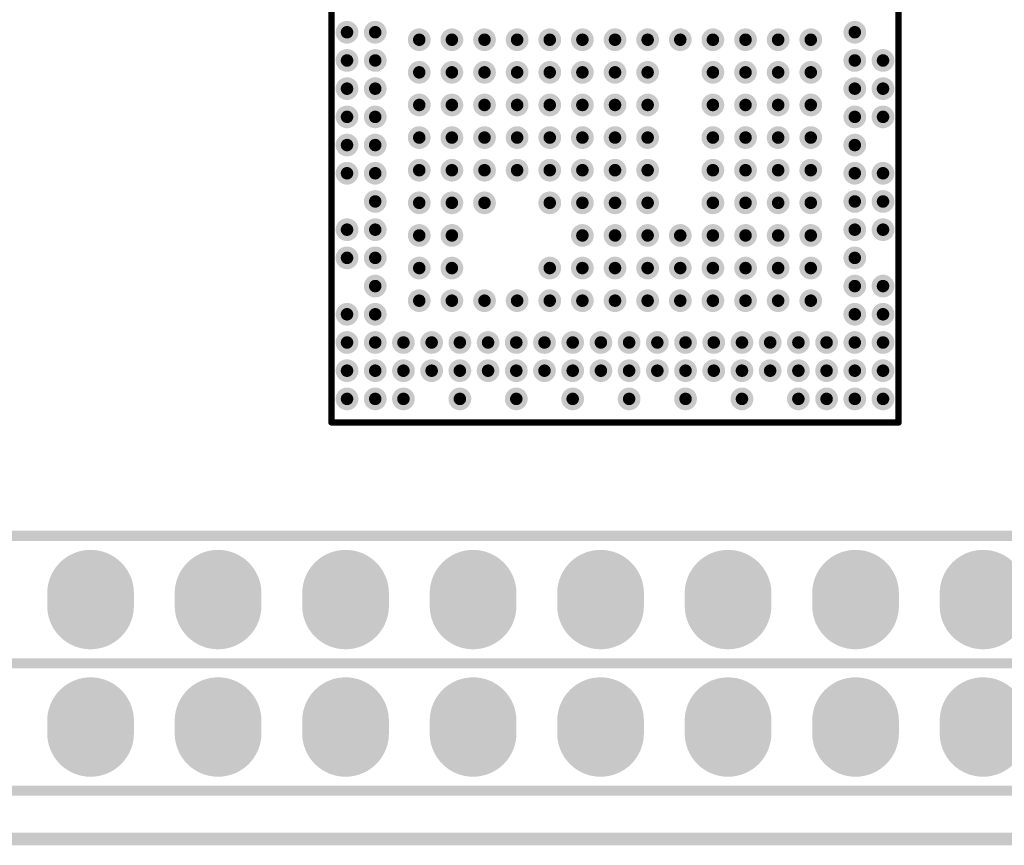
# Model space of a CAD drawing. Header units: millimetres. Extents: x 101.3 to 167.1, y 74.7 to 106.4.
# Tile 2 of 6: x 118.9 to 138.5, y 74.7 to 91.2. Entities that reach past the tile are written whole.
import ezdxf

# ---------------------------------------------------------------- set-up
doc = ezdxf.new("R2010")
doc.units = ezdxf.units.MM
for name, color, linetype in [('BottomLayer', 5, 'Continuous'), ('BottomSolder', 6, 'Continuous'), ('KeepOutLayer', 6, 'Continuous'), ('MultiLayer', 9, 'Continuous'), ('PadHoleLayer', 156, 'Continuous'), ('TopLayer', 1, 'Continuous'), ('TopOverlay', 2, 'Continuous'), ('TopPaste', 8, 'Continuous'), ('TopSolder', 216, 'Continuous')]:
    doc.layers.add(name, color=color, linetype=linetype)

# ---------------------------------------------------------------- blocks, each defined once
blk = doc.blocks.new('BGA333_13R3X11R3X1R25_13')
at = {"layer": 'TopLayer', "const_width": 0.125}
for points in [[(-0.624, 5.339, 1), (-0.5, 5.339, 1)], [(-0.062, 5.339, 1), (0.062, 5.339, 1)], [(0.5, 5.339, 1), (0.624, 5.339, 1)], [(1.624, 5.339, 1), (1.748, 5.339, 1)], [(2.186, 5.339, 1), (2.31, 5.339, 1)], [(2.748, 5.339, 1), (2.872, 5.339, 1)], [(3.872, 5.339, 1), (3.996, 5.339, 1)], [(4.434, 5.339, 1), (4.558, 5.339, 1)], [(4.996, 5.339, 1), (5.12, 5.339, 1)], [(5.558, 5.339, 1), (5.682, 5.339, 1)], [(6.12, 5.339, 1), (6.244, 5.339, 1)], [(-1.186, 4.777, 1), (-1.062, 4.777, 1)], [(-0.624, 4.777, 1), (-0.5, 4.777, 1)], [(-0.062, 4.777, 1), (0.062, 4.777, 1)], [(0.5, 4.777, 1), (0.624, 4.777, 1)], [(1.062, 4.777, 1), (1.186, 4.777, 1)], [(1.624, 4.777, 1), (1.748, 4.777, 1)], [(2.186, 4.777, 1), (2.31, 4.777, 1)], [(2.748, 4.777, 1), (2.872, 4.777, 1)], [(3.31, 4.777, 1), (3.434, 4.777, 1)], [(3.872, 4.777, 1), (3.996, 4.777, 1)], [(4.434, 4.777, 1), (4.558, 4.777, 1)], [(4.996, 4.777, 1), (5.12, 4.777, 1)], [(5.558, 4.777, 1), (5.682, 4.777, 1)], [(6.12, 4.777, 1), (6.244, 4.777, 1)], [(4.996, 4.215, 1), (5.12, 4.215, 1)], [(5.558, 4.215, 1), (5.682, 4.215, 1)], [(6.12, 4.215, 1), (6.244, 4.215, 1)], [(-1.037, 3.9, 1), (-0.913, 3.9, 1)], [(-0.387, 3.9, 1), (-0.263, 3.9, 1)], [(0.263, 3.9, 1), (0.387, 3.9, 1)], [(0.913, 3.9, 1), (1.037, 3.9, 1)], [(1.563, 3.9, 1), (1.687, 3.9, 1)], [(2.213, 3.9, 1), (2.337, 3.9, 1)], [(2.863, 3.9, 1), (2.987, 3.9, 1)], [(3.513, 3.9, 1), (3.637, 3.9, 1)], [(4.163, 3.9, 1), (4.287, 3.9, 1)], [(4.996, 3.653, 1), (5.12, 3.653, 1)], [(5.558, 3.653, 1), (5.682, 3.653, 1)], [(6.12, 3.653, 1), (6.244, 3.653, 1)], [(-1.037, 3.25, 1), (-0.913, 3.25, 1)], [(-0.387, 3.25, 1), (-0.263, 3.25, 1)], [(0.263, 3.25, 1), (0.387, 3.25, 1)], [(0.913, 3.25, 1), (1.037, 3.25, 1)], [(1.563, 3.25, 1), (1.687, 3.25, 1)], [(2.213, 3.25, 1), (2.337, 3.25, 1)], [(2.863, 3.25, 1), (2.987, 3.25, 1)], [(3.513, 3.25, 1), (3.637, 3.25, 1)], [(4.163, 3.25, 1), (4.287, 3.25, 1)], [(4.996, 3.091, 1), (5.12, 3.091, 1)], [(5.558, 3.091, 1), (5.682, 3.091, 1)], [(-1.037, 2.6, 1), (-0.913, 2.6, 1)], [(-0.387, 2.6, 1), (-0.263, 2.6, 1)], [(0.263, 2.6, 1), (0.387, 2.6, 1)], [(0.913, 2.6, 1), (1.037, 2.6, 1)], [(1.563, 2.6, 1), (1.687, 2.6, 1)], [(2.213, 2.6, 1), (2.337, 2.6, 1)], [(2.863, 2.6, 1), (2.987, 2.6, 1)], [(3.513, 2.6, 1), (3.637, 2.6, 1)], [(4.163, 2.6, 1), (4.287, 2.6, 1)], [(4.996, 2.529, 1), (5.12, 2.529, 1)], [(5.558, 2.529, 1), (5.682, 2.529, 1)], [(6.12, 2.529, 1), (6.244, 2.529, 1)], [(-1.037, 1.95, 1), (-0.913, 1.95, 1)], [(-0.387, 1.95, 1), (-0.263, 1.95, 1)], [(0.263, 1.95, 1), (0.387, 1.95, 1)], [(0.913, 1.95, 1), (1.037, 1.95, 1)], [(1.563, 1.95, 1), (1.687, 1.95, 1)], [(2.213, 1.95, 1), (2.337, 1.95, 1)], [(2.863, 1.95, 1), (2.987, 1.95, 1)], [(3.513, 1.95, 1), (3.637, 1.95, 1)], [(4.163, 1.95, 1), (4.287, 1.95, 1)], [(4.996, 1.967, 1), (5.12, 1.967, 1)], [(5.558, 1.967, 1), (5.682, 1.967, 1)], [(-1.037, 1.3, 1), (-0.913, 1.3, 1)], [(2.863, 1.3, 1), (2.987, 1.3, 1)], [(3.513, 1.3, 1), (3.637, 1.3, 1)], [(4.163, 1.3, 1), (4.287, 1.3, 1)], [(4.996, 1.405, 1), (5.12, 1.405, 1)], [(5.558, 1.405, 1), (5.682, 1.405, 1)], [(6.12, 1.405, 1), (6.244, 1.405, 1)], [(4.996, 0.843, 1), (5.12, 0.843, 1)], [(5.558, 0.843, 1), (5.682, 0.843, 1)], [(-1.037, 0.65, 1), (-0.913, 0.65, 1)], [(-0.387, 0.65, 1), (-0.263, 0.65, 1)], [(0.263, 0.65, 1), (0.387, 0.65, 1)], [(0.913, 0.65, 1), (1.037, 0.65, 1)], [(1.563, 0.65, 1), (1.687, 0.65, 1)], [(2.213, 0.65, 1), (2.337, 0.65, 1)], [(2.863, 0.65, 1), (2.987, 0.65, 1)], [(3.513, 0.65, 1), (3.637, 0.65, 1)], [(4.163, 0.65, 1), (4.287, 0.65, 1)], [(4.996, 0.281, 1), (5.12, 0.281, 1)], [(5.558, 0.281, 1), (5.682, 0.281, 1)], [(6.12, 0.281, 1), (6.244, 0.281, 1)], [(-1.037, 0, 1), (-0.913, 0, 1)], [(-0.387, 0, 1), (-0.263, 0, 1)], [(0.263, 0, 1), (0.387, 0, 1)], [(0.913, 0, 1), (1.037, 0, 1)], [(1.563, 0, 1), (1.687, 0, 1)], [(2.213, 0, 1), (2.337, 0, 1)], [(2.863, 0, 1), (2.987, 0, 1)], [(3.513, 0, 1), (3.637, 0, 1)], [(4.163, 0, 1), (4.287, 0, 1)], [(4.996, -0.281, 1), (5.12, -0.281, 1)], [(5.558, -0.281, 1), (5.682, -0.281, 1)], [(-1.037, -0.65, 1), (-0.913, -0.65, 1)], [(-0.387, -0.65, 1), (-0.263, -0.65, 1)], [(0.263, -0.65, 1), (0.387, -0.65, 1)], [(0.913, -0.65, 1), (1.037, -0.65, 1)], [(1.563, -0.65, 1), (1.687, -0.65, 1)], [(2.213, -0.65, 1), (2.337, -0.65, 1)], [(2.863, -0.65, 1), (2.987, -0.65, 1)], [(3.513, -0.65, 1), (3.637, -0.65, 1)], [(4.163, -0.65, 1), (4.287, -0.65, 1)], [(4.996, -0.843, 1), (5.12, -0.843, 1)], [(5.558, -0.843, 1), (5.682, -0.843, 1)], [(6.12, -0.843, 1), (6.244, -0.843, 1)], [(-1.037, -1.3, 1), (-0.913, -1.3, 1)], [(-0.387, -1.3, 1), (-0.263, -1.3, 1)], [(0.263, -1.3, 1), (0.387, -1.3, 1)], [(0.913, -1.3, 1), (1.037, -1.3, 1)], [(1.563, -1.3, 1), (1.687, -1.3, 1)], [(2.213, -1.3, 1), (2.337, -1.3, 1)], [(3.513, -1.3, 1), (3.637, -1.3, 1)], [(4.163, -1.3, 1), (4.287, -1.3, 1)], [(4.996, -1.405, 1), (5.12, -1.405, 1)], [(5.558, -1.405, 1), (5.682, -1.405, 1)], [(-1.037, -1.95, 1), (-0.913, -1.95, 1)], [(-0.387, -1.95, 1), (-0.263, -1.95, 1)], [(0.263, -1.95, 1), (0.387, -1.95, 1)], [(0.913, -1.95, 1), (1.037, -1.95, 1)], [(1.563, -1.95, 1), (1.687, -1.95, 1)], [(4.163, -1.95, 1), (4.287, -1.95, 1)], [(4.996, -1.967, 1), (5.12, -1.967, 1)], [(5.558, -1.967, 1), (5.682, -1.967, 1)], [(6.12, -1.967, 1), (6.244, -1.967, 1)], [(-1.037, -2.6, 1), (-0.913, -2.6, 1)], [(-0.387, -2.6, 1), (-0.263, -2.6, 1)], [(0.263, -2.6, 1), (0.387, -2.6, 1)], [(0.913, -2.6, 1), (1.037, -2.6, 1)], [(1.563, -2.6, 1), (1.687, -2.6, 1)], [(2.213, -2.6, 1), (2.337, -2.6, 1)], [(4.163, -2.6, 1), (4.287, -2.6, 1)], [(4.996, -2.529, 1), (5.12, -2.529, 1)], [(5.558, -2.529, 1), (5.682, -2.529, 1)], [(-1.037, -3.25, 1), (-0.913, -3.25, 1)], [(-0.387, -3.25, 1), (-0.263, -3.25, 1)], [(0.263, -3.25, 1), (0.387, -3.25, 1)], [(0.913, -3.25, 1), (1.037, -3.25, 1)], [(1.563, -3.25, 1), (1.687, -3.25, 1)], [(2.213, -3.25, 1), (2.337, -3.25, 1)], [(2.863, -3.25, 1), (2.987, -3.25, 1)], [(3.513, -3.25, 1), (3.637, -3.25, 1)], [(4.163, -3.25, 1), (4.287, -3.25, 1)], [(4.996, -3.091, 1), (5.12, -3.091, 1)], [(5.558, -3.091, 1), (5.682, -3.091, 1)], [(6.12, -3.091, 1), (6.244, -3.091, 1)], [(4.996, -3.653, 1), (5.12, -3.653, 1)], [(5.558, -3.653, 1), (5.682, -3.653, 1)], [(-1.037, -3.9, 1), (-0.913, -3.9, 1)], [(-0.387, -3.9, 1), (-0.263, -3.9, 1)], [(0.263, -3.9, 1), (0.387, -3.9, 1)], [(0.913, -3.9, 1), (1.037, -3.9, 1)], [(1.563, -3.9, 1), (1.687, -3.9, 1)], [(2.213, -3.9, 1), (2.337, -3.9, 1)], [(2.863, -3.9, 1), (2.987, -3.9, 1)], [(3.513, -3.9, 1), (3.637, -3.9, 1)], [(4.163, -3.9, 1), (4.287, -3.9, 1)], [(4.996, -4.215, 1), (5.12, -4.215, 1)], [(5.558, -4.215, 1), (5.682, -4.215, 1)], [(6.12, -4.215, 1), (6.244, -4.215, 1)], [(-1.186, -4.777, 1), (-1.062, -4.777, 1)], [(-0.624, -4.777, 1), (-0.5, -4.777, 1)], [(-0.062, -4.777, 1), (0.062, -4.777, 1)], [(0.5, -4.777, 1), (0.624, -4.777, 1)], [(1.062, -4.777, 1), (1.186, -4.777, 1)], [(1.624, -4.777, 1), (1.748, -4.777, 1)], [(2.186, -4.777, 1), (2.31, -4.777, 1)], [(2.748, -4.777, 1), (2.872, -4.777, 1)], [(3.31, -4.777, 1), (3.434, -4.777, 1)], [(3.872, -4.777, 1), (3.996, -4.777, 1)], [(4.434, -4.777, 1), (4.558, -4.777, 1)], [(4.996, -4.777, 1), (5.12, -4.777, 1)], [(5.558, -4.777, 1), (5.682, -4.777, 1)], [(6.12, -4.777, 1), (6.244, -4.777, 1)], [(-1.186, -5.339, 1), (-1.062, -5.339, 1)], [(-0.624, -5.339, 1), (-0.5, -5.339, 1)], [(-0.062, -5.339, 1), (0.062, -5.339, 1)], [(0.5, -5.339, 1), (0.624, -5.339, 1)], [(1.062, -5.339, 1), (1.186, -5.339, 1)], [(1.624, -5.339, 1), (1.748, -5.339, 1)], [(2.748, -5.339, 1), (2.872, -5.339, 1)], [(3.31, -5.339, 1), (3.434, -5.339, 1)], [(4.434, -5.339, 1), (4.558, -5.339, 1)], [(4.996, -5.339, 1), (5.12, -5.339, 1)], [(5.558, -5.339, 1), (5.682, -5.339, 1)], [(6.12, -5.339, 1), (6.244, -5.339, 1)]]:
    blk.add_lwpolyline(points, format="xyb", close=True, dxfattribs=at)
at = {"layer": 'TopOverlay', "const_width": 0.127}
for points in [[(6.65, 5.65), (-6.65, 5.65)], [(6.65, -5.65), (6.65, 5.65)], [(6.65, -5.65), (-6.65, -5.65)]]:
    blk.add_lwpolyline(points, dxfattribs=at)
at = {"layer": 'TopOverlay', "const_width": 0.0635}
for points in [[(6.618, 5.65, 1), (6.682, 5.65, 1)], [(6.618, 5.65, 1), (6.682, 5.65, 1)], [(6.618, -5.65, 1), (6.682, -5.65, 1)], [(6.618, -5.65, 1), (6.682, -5.65, 1)]]:
    blk.add_lwpolyline(points, format="xyb", close=True, dxfattribs=at)
at = {"layer": 'TopPaste', "const_width": 0.125}
for points in [[(-0.624, 5.339, 1), (-0.5, 5.339, 1)], [(-0.062, 5.339, 1), (0.062, 5.339, 1)], [(0.5, 5.339, 1), (0.624, 5.339, 1)], [(1.624, 5.339, 1), (1.748, 5.339, 1)], [(2.186, 5.339, 1), (2.31, 5.339, 1)], [(2.748, 5.339, 1), (2.872, 5.339, 1)], [(3.872, 5.339, 1), (3.996, 5.339, 1)], [(4.434, 5.339, 1), (4.558, 5.339, 1)], [(4.996, 5.339, 1), (5.12, 5.339, 1)], [(5.558, 5.339, 1), (5.682, 5.339, 1)], [(6.12, 5.339, 1), (6.244, 5.339, 1)], [(-1.186, 4.777, 1), (-1.062, 4.777, 1)], [(-0.624, 4.777, 1), (-0.5, 4.777, 1)], [(-0.062, 4.777, 1), (0.062, 4.777, 1)], [(0.5, 4.777, 1), (0.624, 4.777, 1)], [(1.062, 4.777, 1), (1.186, 4.777, 1)], [(1.624, 4.777, 1), (1.748, 4.777, 1)], [(2.186, 4.777, 1), (2.31, 4.777, 1)], [(2.748, 4.777, 1), (2.872, 4.777, 1)], [(3.31, 4.777, 1), (3.434, 4.777, 1)], [(3.872, 4.777, 1), (3.996, 4.777, 1)], [(4.434, 4.777, 1), (4.558, 4.777, 1)], [(4.996, 4.777, 1), (5.12, 4.777, 1)], [(5.558, 4.777, 1), (5.682, 4.777, 1)], [(6.12, 4.777, 1), (6.244, 4.777, 1)], [(4.996, 4.215, 1), (5.12, 4.215, 1)], [(5.558, 4.215, 1), (5.682, 4.215, 1)], [(6.12, 4.215, 1), (6.244, 4.215, 1)], [(-1.037, 3.9, 1), (-0.913, 3.9, 1)], [(-0.387, 3.9, 1), (-0.263, 3.9, 1)], [(0.263, 3.9, 1), (0.387, 3.9, 1)], [(0.913, 3.9, 1), (1.037, 3.9, 1)], [(1.563, 3.9, 1), (1.687, 3.9, 1)], [(2.213, 3.9, 1), (2.337, 3.9, 1)], [(2.863, 3.9, 1), (2.987, 3.9, 1)], [(3.513, 3.9, 1), (3.637, 3.9, 1)], [(4.163, 3.9, 1), (4.287, 3.9, 1)], [(4.996, 3.653, 1), (5.12, 3.653, 1)], [(5.558, 3.653, 1), (5.682, 3.653, 1)], [(6.12, 3.653, 1), (6.244, 3.653, 1)], [(-1.037, 3.25, 1), (-0.913, 3.25, 1)], [(-0.387, 3.25, 1), (-0.263, 3.25, 1)], [(0.263, 3.25, 1), (0.387, 3.25, 1)], [(0.913, 3.25, 1), (1.037, 3.25, 1)], [(1.563, 3.25, 1), (1.687, 3.25, 1)], [(2.213, 3.25, 1), (2.337, 3.25, 1)], [(2.863, 3.25, 1), (2.987, 3.25, 1)], [(3.513, 3.25, 1), (3.637, 3.25, 1)], [(4.163, 3.25, 1), (4.287, 3.25, 1)], [(4.996, 3.091, 1), (5.12, 3.091, 1)], [(5.558, 3.091, 1), (5.682, 3.091, 1)], [(-1.037, 2.6, 1), (-0.913, 2.6, 1)], [(-0.387, 2.6, 1), (-0.263, 2.6, 1)], [(0.263, 2.6, 1), (0.387, 2.6, 1)], [(0.913, 2.6, 1), (1.037, 2.6, 1)], [(1.563, 2.6, 1), (1.687, 2.6, 1)], [(2.213, 2.6, 1), (2.337, 2.6, 1)], [(2.863, 2.6, 1), (2.987, 2.6, 1)], [(3.513, 2.6, 1), (3.637, 2.6, 1)], [(4.163, 2.6, 1), (4.287, 2.6, 1)], [(4.996, 2.529, 1), (5.12, 2.529, 1)], [(5.558, 2.529, 1), (5.682, 2.529, 1)], [(6.12, 2.529, 1), (6.244, 2.529, 1)], [(-1.037, 1.95, 1), (-0.913, 1.95, 1)], [(-0.387, 1.95, 1), (-0.263, 1.95, 1)], [(0.263, 1.95, 1), (0.387, 1.95, 1)], [(0.913, 1.95, 1), (1.037, 1.95, 1)], [(1.563, 1.95, 1), (1.687, 1.95, 1)], [(2.213, 1.95, 1), (2.337, 1.95, 1)], [(2.863, 1.95, 1), (2.987, 1.95, 1)], [(3.513, 1.95, 1), (3.637, 1.95, 1)], [(4.163, 1.95, 1), (4.287, 1.95, 1)], [(4.996, 1.967, 1), (5.12, 1.967, 1)], [(5.558, 1.967, 1), (5.682, 1.967, 1)], [(-1.037, 1.3, 1), (-0.913, 1.3, 1)], [(2.863, 1.3, 1), (2.987, 1.3, 1)], [(3.513, 1.3, 1), (3.637, 1.3, 1)], [(4.163, 1.3, 1), (4.287, 1.3, 1)], [(4.996, 1.405, 1), (5.12, 1.405, 1)], [(5.558, 1.405, 1), (5.682, 1.405, 1)], [(6.12, 1.405, 1), (6.244, 1.405, 1)], [(4.996, 0.843, 1), (5.12, 0.843, 1)], [(5.558, 0.843, 1), (5.682, 0.843, 1)], [(-1.037, 0.65, 1), (-0.913, 0.65, 1)], [(-0.387, 0.65, 1), (-0.263, 0.65, 1)], [(0.263, 0.65, 1), (0.387, 0.65, 1)], [(0.913, 0.65, 1), (1.037, 0.65, 1)], [(1.563, 0.65, 1), (1.687, 0.65, 1)], [(2.213, 0.65, 1), (2.337, 0.65, 1)], [(2.863, 0.65, 1), (2.987, 0.65, 1)], [(3.513, 0.65, 1), (3.637, 0.65, 1)], [(4.163, 0.65, 1), (4.287, 0.65, 1)], [(4.996, 0.281, 1), (5.12, 0.281, 1)], [(5.558, 0.281, 1), (5.682, 0.281, 1)], [(6.12, 0.281, 1), (6.244, 0.281, 1)], [(-1.037, 0, 1), (-0.913, 0, 1)], [(-0.387, 0, 1), (-0.263, 0, 1)], [(0.263, 0, 1), (0.387, 0, 1)], [(0.913, 0, 1), (1.037, 0, 1)], [(1.563, 0, 1), (1.687, 0, 1)], [(2.213, 0, 1), (2.337, 0, 1)], [(2.863, 0, 1), (2.987, 0, 1)], [(3.513, 0, 1), (3.637, 0, 1)], [(4.163, 0, 1), (4.287, 0, 1)], [(4.996, -0.281, 1), (5.12, -0.281, 1)], [(5.558, -0.281, 1), (5.682, -0.281, 1)], [(-1.037, -0.65, 1), (-0.913, -0.65, 1)], [(-0.387, -0.65, 1), (-0.263, -0.65, 1)], [(0.263, -0.65, 1), (0.387, -0.65, 1)], [(0.913, -0.65, 1), (1.037, -0.65, 1)], [(1.563, -0.65, 1), (1.687, -0.65, 1)], [(2.213, -0.65, 1), (2.337, -0.65, 1)], [(2.863, -0.65, 1), (2.987, -0.65, 1)], [(3.513, -0.65, 1), (3.637, -0.65, 1)], [(4.163, -0.65, 1), (4.287, -0.65, 1)], [(4.996, -0.843, 1), (5.12, -0.843, 1)], [(5.558, -0.843, 1), (5.682, -0.843, 1)], [(6.12, -0.843, 1), (6.244, -0.843, 1)], [(-1.037, -1.3, 1), (-0.913, -1.3, 1)], [(-0.387, -1.3, 1), (-0.263, -1.3, 1)], [(0.263, -1.3, 1), (0.387, -1.3, 1)], [(0.913, -1.3, 1), (1.037, -1.3, 1)], [(1.563, -1.3, 1), (1.687, -1.3, 1)], [(2.213, -1.3, 1), (2.337, -1.3, 1)], [(3.513, -1.3, 1), (3.637, -1.3, 1)], [(4.163, -1.3, 1), (4.287, -1.3, 1)], [(4.996, -1.405, 1), (5.12, -1.405, 1)], [(5.558, -1.405, 1), (5.682, -1.405, 1)], [(-1.037, -1.95, 1), (-0.913, -1.95, 1)], [(-0.387, -1.95, 1), (-0.263, -1.95, 1)], [(0.263, -1.95, 1), (0.387, -1.95, 1)], [(0.913, -1.95, 1), (1.037, -1.95, 1)], [(1.563, -1.95, 1), (1.687, -1.95, 1)], [(4.163, -1.95, 1), (4.287, -1.95, 1)], [(4.996, -1.967, 1), (5.12, -1.967, 1)], [(5.558, -1.967, 1), (5.682, -1.967, 1)], [(6.12, -1.967, 1), (6.244, -1.967, 1)], [(-1.037, -2.6, 1), (-0.913, -2.6, 1)], [(-0.387, -2.6, 1), (-0.263, -2.6, 1)], [(0.263, -2.6, 1), (0.387, -2.6, 1)], [(0.913, -2.6, 1), (1.037, -2.6, 1)], [(1.563, -2.6, 1), (1.687, -2.6, 1)], [(2.213, -2.6, 1), (2.337, -2.6, 1)], [(4.163, -2.6, 1), (4.287, -2.6, 1)], [(4.996, -2.529, 1), (5.12, -2.529, 1)], [(5.558, -2.529, 1), (5.682, -2.529, 1)], [(-1.037, -3.25, 1), (-0.913, -3.25, 1)], [(-0.387, -3.25, 1), (-0.263, -3.25, 1)], [(0.263, -3.25, 1), (0.387, -3.25, 1)], [(0.913, -3.25, 1), (1.037, -3.25, 1)], [(1.563, -3.25, 1), (1.687, -3.25, 1)], [(2.213, -3.25, 1), (2.337, -3.25, 1)], [(2.863, -3.25, 1), (2.987, -3.25, 1)], [(3.513, -3.25, 1), (3.637, -3.25, 1)], [(4.163, -3.25, 1), (4.287, -3.25, 1)], [(4.996, -3.091, 1), (5.12, -3.091, 1)], [(5.558, -3.091, 1), (5.682, -3.091, 1)], [(6.12, -3.091, 1), (6.244, -3.091, 1)], [(4.996, -3.653, 1), (5.12, -3.653, 1)], [(5.558, -3.653, 1), (5.682, -3.653, 1)], [(-1.037, -3.9, 1), (-0.913, -3.9, 1)], [(-0.387, -3.9, 1), (-0.263, -3.9, 1)], [(0.263, -3.9, 1), (0.387, -3.9, 1)], [(0.913, -3.9, 1), (1.037, -3.9, 1)], [(1.563, -3.9, 1), (1.687, -3.9, 1)], [(2.213, -3.9, 1), (2.337, -3.9, 1)], [(2.863, -3.9, 1), (2.987, -3.9, 1)], [(3.513, -3.9, 1), (3.637, -3.9, 1)], [(4.163, -3.9, 1), (4.287, -3.9, 1)], [(4.996, -4.215, 1), (5.12, -4.215, 1)], [(5.558, -4.215, 1), (5.682, -4.215, 1)], [(6.12, -4.215, 1), (6.244, -4.215, 1)], [(-1.186, -4.777, 1), (-1.062, -4.777, 1)], [(-0.624, -4.777, 1), (-0.5, -4.777, 1)], [(-0.062, -4.777, 1), (0.062, -4.777, 1)], [(0.5, -4.777, 1), (0.624, -4.777, 1)], [(1.062, -4.777, 1), (1.186, -4.777, 1)], [(1.624, -4.777, 1), (1.748, -4.777, 1)], [(2.186, -4.777, 1), (2.31, -4.777, 1)], [(2.748, -4.777, 1), (2.872, -4.777, 1)], [(3.31, -4.777, 1), (3.434, -4.777, 1)], [(3.872, -4.777, 1), (3.996, -4.777, 1)], [(4.434, -4.777, 1), (4.558, -4.777, 1)], [(4.996, -4.777, 1), (5.12, -4.777, 1)], [(5.558, -4.777, 1), (5.682, -4.777, 1)], [(6.12, -4.777, 1), (6.244, -4.777, 1)], [(-1.186, -5.339, 1), (-1.062, -5.339, 1)], [(-0.624, -5.339, 1), (-0.5, -5.339, 1)], [(-0.062, -5.339, 1), (0.062, -5.339, 1)], [(0.5, -5.339, 1), (0.624, -5.339, 1)], [(1.062, -5.339, 1), (1.186, -5.339, 1)], [(1.624, -5.339, 1), (1.748, -5.339, 1)], [(2.748, -5.339, 1), (2.872, -5.339, 1)], [(3.31, -5.339, 1), (3.434, -5.339, 1)], [(4.434, -5.339, 1), (4.558, -5.339, 1)], [(4.996, -5.339, 1), (5.12, -5.339, 1)], [(5.558, -5.339, 1), (5.682, -5.339, 1)], [(6.12, -5.339, 1), (6.244, -5.339, 1)]]:
    blk.add_lwpolyline(points, format="xyb", close=True, dxfattribs=at)
at = {"layer": 'TopSolder', "const_width": 0.227}
for points in [[(-0.675, 5.339, 1), (-0.449, 5.339, 1)], [(-0.113, 5.339, 1), (0.113, 5.339, 1)], [(0.449, 5.339, 1), (0.675, 5.339, 1)], [(1.573, 5.339, 1), (1.799, 5.339, 1)], [(2.135, 5.339, 1), (2.361, 5.339, 1)], [(2.697, 5.339, 1), (2.923, 5.339, 1)], [(3.821, 5.339, 1), (4.047, 5.339, 1)], [(4.383, 5.339, 1), (4.609, 5.339, 1)], [(4.945, 5.339, 1), (5.171, 5.339, 1)], [(5.507, 5.339, 1), (5.733, 5.339, 1)], [(6.069, 5.339, 1), (6.295, 5.339, 1)], [(-1.237, 4.777, 1), (-1.011, 4.777, 1)], [(-0.675, 4.777, 1), (-0.449, 4.777, 1)], [(-0.113, 4.777, 1), (0.113, 4.777, 1)], [(0.449, 4.777, 1), (0.675, 4.777, 1)], [(1.011, 4.777, 1), (1.237, 4.777, 1)], [(1.573, 4.777, 1), (1.799, 4.777, 1)], [(2.135, 4.777, 1), (2.361, 4.777, 1)], [(2.697, 4.777, 1), (2.923, 4.777, 1)], [(3.259, 4.777, 1), (3.485, 4.777, 1)], [(3.821, 4.777, 1), (4.047, 4.777, 1)], [(4.383, 4.777, 1), (4.609, 4.777, 1)], [(4.945, 4.777, 1), (5.171, 4.777, 1)], [(5.507, 4.777, 1), (5.733, 4.777, 1)], [(6.069, 4.777, 1), (6.295, 4.777, 1)], [(4.945, 4.215, 1), (5.171, 4.215, 1)], [(5.507, 4.215, 1), (5.733, 4.215, 1)], [(6.069, 4.215, 1), (6.295, 4.215, 1)], [(-1.088, 3.9, 1), (-0.862, 3.9, 1)], [(-0.438, 3.9, 1), (-0.212, 3.9, 1)], [(0.212, 3.9, 1), (0.438, 3.9, 1)], [(0.862, 3.9, 1), (1.088, 3.9, 1)], [(1.512, 3.9, 1), (1.738, 3.9, 1)], [(2.162, 3.9, 1), (2.388, 3.9, 1)], [(2.812, 3.9, 1), (3.038, 3.9, 1)], [(3.462, 3.9, 1), (3.688, 3.9, 1)], [(4.112, 3.9, 1), (4.338, 3.9, 1)], [(4.945, 3.653, 1), (5.171, 3.653, 1)], [(5.507, 3.653, 1), (5.733, 3.653, 1)], [(6.069, 3.653, 1), (6.295, 3.653, 1)], [(-1.088, 3.25, 1), (-0.862, 3.25, 1)], [(-0.438, 3.25, 1), (-0.212, 3.25, 1)], [(0.212, 3.25, 1), (0.438, 3.25, 1)], [(0.862, 3.25, 1), (1.088, 3.25, 1)], [(1.512, 3.25, 1), (1.738, 3.25, 1)], [(2.162, 3.25, 1), (2.388, 3.25, 1)], [(2.812, 3.25, 1), (3.038, 3.25, 1)], [(3.462, 3.25, 1), (3.688, 3.25, 1)], [(4.112, 3.25, 1), (4.338, 3.25, 1)], [(4.945, 3.091, 1), (5.171, 3.091, 1)], [(5.507, 3.091, 1), (5.733, 3.091, 1)], [(-1.088, 2.6, 1), (-0.862, 2.6, 1)], [(-0.438, 2.6, 1), (-0.212, 2.6, 1)], [(0.212, 2.6, 1), (0.438, 2.6, 1)], [(0.862, 2.6, 1), (1.088, 2.6, 1)], [(1.512, 2.6, 1), (1.738, 2.6, 1)], [(2.162, 2.6, 1), (2.388, 2.6, 1)], [(2.812, 2.6, 1), (3.038, 2.6, 1)], [(3.462, 2.6, 1), (3.688, 2.6, 1)], [(4.112, 2.6, 1), (4.338, 2.6, 1)], [(4.945, 2.529, 1), (5.171, 2.529, 1)], [(5.507, 2.529, 1), (5.733, 2.529, 1)], [(6.069, 2.529, 1), (6.295, 2.529, 1)], [(-1.088, 1.95, 1), (-0.862, 1.95, 1)], [(-0.438, 1.95, 1), (-0.212, 1.95, 1)], [(0.212, 1.95, 1), (0.438, 1.95, 1)], [(0.862, 1.95, 1), (1.088, 1.95, 1)], [(1.512, 1.95, 1), (1.738, 1.95, 1)], [(2.162, 1.95, 1), (2.388, 1.95, 1)], [(2.812, 1.95, 1), (3.038, 1.95, 1)], [(3.462, 1.95, 1), (3.688, 1.95, 1)], [(4.112, 1.95, 1), (4.338, 1.95, 1)], [(4.945, 1.967, 1), (5.171, 1.967, 1)], [(5.507, 1.967, 1), (5.733, 1.967, 1)], [(4.945, 1.405, 1), (5.171, 1.405, 1)], [(5.507, 1.405, 1), (5.733, 1.405, 1)], [(6.069, 1.405, 1), (6.295, 1.405, 1)], [(-1.088, 1.3, 1), (-0.862, 1.3, 1)], [(2.812, 1.3, 1), (3.038, 1.3, 1)], [(3.462, 1.3, 1), (3.688, 1.3, 1)], [(4.112, 1.3, 1), (4.338, 1.3, 1)], [(4.945, 0.843, 1), (5.171, 0.843, 1)], [(5.507, 0.843, 1), (5.733, 0.843, 1)], [(-1.088, 0.65, 1), (-0.862, 0.65, 1)], [(-0.438, 0.65, 1), (-0.212, 0.65, 1)], [(0.212, 0.65, 1), (0.438, 0.65, 1)], [(0.862, 0.65, 1), (1.088, 0.65, 1)], [(1.512, 0.65, 1), (1.738, 0.65, 1)], [(2.162, 0.65, 1), (2.388, 0.65, 1)], [(2.812, 0.65, 1), (3.038, 0.65, 1)], [(3.462, 0.65, 1), (3.688, 0.65, 1)], [(4.112, 0.65, 1), (4.338, 0.65, 1)], [(4.945, 0.281, 1), (5.171, 0.281, 1)], [(5.507, 0.281, 1), (5.733, 0.281, 1)], [(6.069, 0.281, 1), (6.295, 0.281, 1)], [(-1.088, 0, 1), (-0.862, 0, 1)], [(-0.438, 0, 1), (-0.212, 0, 1)], [(0.212, 0, 1), (0.438, 0, 1)], [(0.862, 0, 1), (1.088, 0, 1)], [(1.512, 0, 1), (1.738, 0, 1)], [(2.162, 0, 1), (2.388, 0, 1)], [(2.812, 0, 1), (3.038, 0, 1)], [(3.462, 0, 1), (3.688, 0, 1)], [(4.112, 0, 1), (4.338, 0, 1)], [(4.945, -0.281, 1), (5.171, -0.281, 1)], [(5.507, -0.281, 1), (5.733, -0.281, 1)], [(-1.088, -0.65, 1), (-0.862, -0.65, 1)], [(-0.438, -0.65, 1), (-0.212, -0.65, 1)], [(0.212, -0.65, 1), (0.438, -0.65, 1)], [(0.862, -0.65, 1), (1.088, -0.65, 1)], [(1.512, -0.65, 1), (1.738, -0.65, 1)], [(2.162, -0.65, 1), (2.388, -0.65, 1)], [(2.812, -0.65, 1), (3.038, -0.65, 1)], [(3.462, -0.65, 1), (3.688, -0.65, 1)], [(4.112, -0.65, 1), (4.338, -0.65, 1)], [(4.945, -0.843, 1), (5.171, -0.843, 1)], [(5.507, -0.843, 1), (5.733, -0.843, 1)], [(6.069, -0.843, 1), (6.295, -0.843, 1)], [(-1.088, -1.3, 1), (-0.862, -1.3, 1)], [(-0.438, -1.3, 1), (-0.212, -1.3, 1)], [(0.212, -1.3, 1), (0.438, -1.3, 1)], [(0.862, -1.3, 1), (1.088, -1.3, 1)], [(1.512, -1.3, 1), (1.738, -1.3, 1)], [(2.162, -1.3, 1), (2.388, -1.3, 1)], [(3.462, -1.3, 1), (3.688, -1.3, 1)], [(4.112, -1.3, 1), (4.338, -1.3, 1)], [(4.945, -1.405, 1), (5.171, -1.405, 1)], [(5.507, -1.405, 1), (5.733, -1.405, 1)], [(-1.088, -1.95, 1), (-0.862, -1.95, 1)], [(-0.438, -1.95, 1), (-0.212, -1.95, 1)], [(0.212, -1.95, 1), (0.438, -1.95, 1)], [(0.862, -1.95, 1), (1.088, -1.95, 1)], [(1.512, -1.95, 1), (1.738, -1.95, 1)], [(4.112, -1.95, 1), (4.338, -1.95, 1)], [(4.945, -1.967, 1), (5.171, -1.967, 1)], [(5.507, -1.967, 1), (5.733, -1.967, 1)], [(6.069, -1.967, 1), (6.295, -1.967, 1)], [(4.945, -2.529, 1), (5.171, -2.529, 1)], [(5.507, -2.529, 1), (5.733, -2.529, 1)], [(-1.088, -2.6, 1), (-0.862, -2.6, 1)], [(-0.438, -2.6, 1), (-0.212, -2.6, 1)], [(0.212, -2.6, 1), (0.438, -2.6, 1)], [(0.862, -2.6, 1), (1.088, -2.6, 1)], [(1.512, -2.6, 1), (1.738, -2.6, 1)], [(2.162, -2.6, 1), (2.388, -2.6, 1)], [(4.112, -2.6, 1), (4.338, -2.6, 1)], [(4.945, -3.091, 1), (5.171, -3.091, 1)], [(5.507, -3.091, 1), (5.733, -3.091, 1)], [(6.069, -3.091, 1), (6.295, -3.091, 1)], [(-1.088, -3.25, 1), (-0.862, -3.25, 1)], [(-0.438, -3.25, 1), (-0.212, -3.25, 1)], [(0.212, -3.25, 1), (0.438, -3.25, 1)], [(0.862, -3.25, 1), (1.088, -3.25, 1)], [(1.512, -3.25, 1), (1.738, -3.25, 1)], [(2.162, -3.25, 1), (2.388, -3.25, 1)], [(2.812, -3.25, 1), (3.038, -3.25, 1)], [(3.462, -3.25, 1), (3.688, -3.25, 1)], [(4.112, -3.25, 1), (4.338, -3.25, 1)], [(4.945, -3.653, 1), (5.171, -3.653, 1)], [(5.507, -3.653, 1), (5.733, -3.653, 1)], [(-1.088, -3.9, 1), (-0.862, -3.9, 1)], [(-0.438, -3.9, 1), (-0.212, -3.9, 1)], [(0.212, -3.9, 1), (0.438, -3.9, 1)], [(0.862, -3.9, 1), (1.088, -3.9, 1)], [(1.512, -3.9, 1), (1.738, -3.9, 1)], [(2.162, -3.9, 1), (2.388, -3.9, 1)], [(2.812, -3.9, 1), (3.038, -3.9, 1)], [(3.462, -3.9, 1), (3.688, -3.9, 1)], [(4.112, -3.9, 1), (4.338, -3.9, 1)], [(4.945, -4.215, 1), (5.171, -4.215, 1)], [(5.507, -4.215, 1), (5.733, -4.215, 1)], [(6.069, -4.215, 1), (6.295, -4.215, 1)], [(-1.237, -4.777, 1), (-1.011, -4.777, 1)], [(-0.675, -4.777, 1), (-0.449, -4.777, 1)], [(-0.113, -4.777, 1), (0.113, -4.777, 1)], [(0.449, -4.777, 1), (0.675, -4.777, 1)], [(1.011, -4.777, 1), (1.237, -4.777, 1)], [(1.573, -4.777, 1), (1.799, -4.777, 1)], [(2.135, -4.777, 1), (2.361, -4.777, 1)], [(2.697, -4.777, 1), (2.923, -4.777, 1)], [(3.259, -4.777, 1), (3.485, -4.777, 1)], [(3.821, -4.777, 1), (4.047, -4.777, 1)], [(4.383, -4.777, 1), (4.609, -4.777, 1)], [(4.945, -4.777, 1), (5.171, -4.777, 1)], [(5.507, -4.777, 1), (5.733, -4.777, 1)], [(6.069, -4.777, 1), (6.295, -4.777, 1)], [(-1.237, -5.339, 1), (-1.011, -5.339, 1)], [(-0.675, -5.339, 1), (-0.449, -5.339, 1)], [(-0.113, -5.339, 1), (0.113, -5.339, 1)], [(0.449, -5.339, 1), (0.675, -5.339, 1)], [(1.011, -5.339, 1), (1.237, -5.339, 1)], [(1.573, -5.339, 1), (1.799, -5.339, 1)], [(2.697, -5.339, 1), (2.923, -5.339, 1)], [(3.259, -5.339, 1), (3.485, -5.339, 1)], [(4.383, -5.339, 1), (4.609, -5.339, 1)], [(4.945, -5.339, 1), (5.171, -5.339, 1)], [(5.507, -5.339, 1), (5.733, -5.339, 1)], [(6.069, -5.339, 1), (6.295, -5.339, 1)]]:
    blk.add_lwpolyline(points, format="xyb", close=True, dxfattribs=at)
blk = doc.blocks.new('H______20X2_16')
at = {"layer": 'BottomLayer', "const_width": 1.524}
for points in [[(-0.127, -20.32), (0.127, -20.32)], [(2.413, -20.32), (2.667, -20.32)], [(-0.127, -22.86), (0.127, -22.86)], [(2.413, -22.86), (2.667, -22.86)], [(-0.127, -25.4), (0.127, -25.4)], [(2.413, -25.4), (2.667, -25.4)], [(-0.127, -27.94), (0.127, -27.94)], [(2.413, -27.94), (2.667, -27.94)], [(-0.127, -30.48), (0.127, -30.48)], [(2.413, -30.48), (2.667, -30.48)], [(-0.127, -33.02), (0.127, -33.02)], [(2.413, -33.02), (2.667, -33.02)], [(-0.127, -35.56), (0.127, -35.56)], [(2.413, -35.56), (2.667, -35.56)], [(-0.127, -38.1), (0.127, -38.1)], [(2.413, -38.1), (2.667, -38.1)]]:
    blk.add_lwpolyline(points, dxfattribs=at)
at = {"layer": 'BottomLayer', "const_width": 0.762}
for points in [[(-0.508, -20.32, 1), (0.254, -20.32, 1)], [(-0.254, -20.32, 1), (0.508, -20.32, 1)], [(2.032, -20.32, 1), (2.794, -20.32, 1)], [(2.286, -20.32, 1), (3.048, -20.32, 1)], [(-0.508, -22.86, 1), (0.254, -22.86, 1)], [(-0.254, -22.86, 1), (0.508, -22.86, 1)], [(2.032, -22.86, 1), (2.794, -22.86, 1)], [(2.286, -22.86, 1), (3.048, -22.86, 1)], [(-0.508, -25.4, 1), (0.254, -25.4, 1)], [(-0.254, -25.4, 1), (0.508, -25.4, 1)], [(2.032, -25.4, 1), (2.794, -25.4, 1)], [(2.286, -25.4, 1), (3.048, -25.4, 1)], [(-0.508, -27.94, 1), (0.254, -27.94, 1)], [(-0.254, -27.94, 1), (0.508, -27.94, 1)], [(2.032, -27.94, 1), (2.794, -27.94, 1)], [(2.286, -27.94, 1), (3.048, -27.94, 1)], [(-0.508, -30.48, 1), (0.254, -30.48, 1)], [(-0.254, -30.48, 1), (0.508, -30.48, 1)], [(2.032, -30.48, 1), (2.794, -30.48, 1)], [(2.286, -30.48, 1), (3.048, -30.48, 1)], [(-0.508, -33.02, 1), (0.254, -33.02, 1)], [(-0.254, -33.02, 1), (0.508, -33.02, 1)], [(2.032, -33.02, 1), (2.794, -33.02, 1)], [(2.286, -33.02, 1), (3.048, -33.02, 1)], [(-0.508, -35.56, 1), (0.254, -35.56, 1)], [(-0.254, -35.56, 1), (0.508, -35.56, 1)], [(2.032, -35.56, 1), (2.794, -35.56, 1)], [(2.286, -35.56, 1), (3.048, -35.56, 1)], [(-0.508, -38.1, 1), (0.254, -38.1, 1)], [(-0.254, -38.1, 1), (0.508, -38.1, 1)], [(2.032, -38.1, 1), (2.794, -38.1, 1)], [(2.286, -38.1, 1), (3.048, -38.1, 1)]]:
    blk.add_lwpolyline(points, format="xyb", close=True, dxfattribs=at)
at = {"layer": 'BottomSolder', "const_width": 1.7272}
for points in [[(-0.127, -20.32), (0.127, -20.32)], [(2.413, -20.32), (2.667, -20.32)], [(-0.127, -22.86), (0.127, -22.86)], [(2.413, -22.86), (2.667, -22.86)], [(-0.127, -25.4), (0.127, -25.4)], [(2.413, -25.4), (2.667, -25.4)], [(-0.127, -27.94), (0.127, -27.94)], [(2.413, -27.94), (2.667, -27.94)], [(-0.127, -30.48), (0.127, -30.48)], [(2.413, -30.48), (2.667, -30.48)], [(-0.127, -33.02), (0.127, -33.02)], [(2.413, -33.02), (2.667, -33.02)], [(-0.127, -35.56), (0.127, -35.56)], [(2.413, -35.56), (2.667, -35.56)], [(-0.127, -38.1), (0.127, -38.1)], [(2.413, -38.1), (2.667, -38.1)]]:
    blk.add_lwpolyline(points, dxfattribs=at)
at = {"layer": 'BottomSolder', "const_width": 0.8636}
for points in [[(-0.5588, -20.32, 1), (0.3048, -20.32, 1)], [(-0.3048, -20.32, 1), (0.5588, -20.32, 1)], [(1.9812, -20.32, 1), (2.8448, -20.32, 1)], [(2.2352, -20.32, 1), (3.0988, -20.32, 1)], [(-0.5588, -22.86, 1), (0.3048, -22.86, 1)], [(-0.3048, -22.86, 1), (0.5588, -22.86, 1)], [(1.9812, -22.86, 1), (2.8448, -22.86, 1)], [(2.2352, -22.86, 1), (3.0988, -22.86, 1)], [(-0.5588, -25.4, 1), (0.3048, -25.4, 1)], [(-0.3048, -25.4, 1), (0.5588, -25.4, 1)], [(1.9812, -25.4, 1), (2.8448, -25.4, 1)], [(2.2352, -25.4, 1), (3.0988, -25.4, 1)], [(-0.5588, -27.94, 1), (0.3048, -27.94, 1)], [(-0.3048, -27.94, 1), (0.5588, -27.94, 1)], [(1.9812, -27.94, 1), (2.8448, -27.94, 1)], [(2.2352, -27.94, 1), (3.0988, -27.94, 1)], [(-0.5588, -30.48, 1), (0.3048, -30.48, 1)], [(-0.3048, -30.48, 1), (0.5588, -30.48, 1)], [(1.9812, -30.48, 1), (2.8448, -30.48, 1)], [(2.2352, -30.48, 1), (3.0988, -30.48, 1)], [(-0.5588, -33.02, 1), (0.3048, -33.02, 1)], [(-0.3048, -33.02, 1), (0.5588, -33.02, 1)], [(1.9812, -33.02, 1), (2.8448, -33.02, 1)], [(2.2352, -33.02, 1), (3.0988, -33.02, 1)], [(-0.5588, -35.56, 1), (0.3048, -35.56, 1)], [(-0.3048, -35.56, 1), (0.5588, -35.56, 1)], [(1.9812, -35.56, 1), (2.8448, -35.56, 1)], [(2.2352, -35.56, 1), (3.0988, -35.56, 1)], [(-0.5588, -38.1, 1), (0.3048, -38.1, 1)], [(-0.3048, -38.1, 1), (0.5588, -38.1, 1)], [(1.9812, -38.1, 1), (2.8448, -38.1, 1)], [(2.2352, -38.1, 1), (3.0988, -38.1, 1)]]:
    blk.add_lwpolyline(points, format="xyb", close=True, dxfattribs=at)
at = {"layer": 'MultiLayer', "const_width": 1.524}
blk.add_lwpolyline([(-0.127, -20.32), (0.127, -20.32)], dxfattribs=at)
at = {"layer": 'MultiLayer', "const_width": 0.762}
for points in [[(-0.508, -20.32, 1), (0.254, -20.32, 1)], [(-0.254, -20.32, 1), (0.508, -20.32, 1)]]:
    blk.add_lwpolyline(points, format="xyb", close=True, dxfattribs=at)
at = {"layer": 'PadHoleLayer', "const_width": 0.4445}
for points in [[(-0.22225, -20.32, 1), (0.22225, -20.32, 1)], [(2.31775, -20.32, 1), (2.76225, -20.32, 1)], [(-0.22225, -22.86, 1), (0.22225, -22.86, 1)], [(2.31775, -22.86, 1), (2.76225, -22.86, 1)], [(-0.22225, -25.4, 1), (0.22225, -25.4, 1)], [(2.31775, -25.4, 1), (2.76225, -25.4, 1)], [(-0.22225, -27.94, 1), (0.22225, -27.94, 1)], [(2.31775, -27.94, 1), (2.76225, -27.94, 1)], [(-0.22225, -30.48, 1), (0.22225, -30.48, 1)], [(2.31775, -30.48, 1), (2.76225, -30.48, 1)], [(-0.22225, -33.02, 1), (0.22225, -33.02, 1)], [(2.31775, -33.02, 1), (2.76225, -33.02, 1)], [(-0.22225, -35.56, 1), (0.22225, -35.56, 1)], [(2.31775, -35.56, 1), (2.76225, -35.56, 1)], [(-0.22225, -38.1, 1), (0.22225, -38.1, 1)], [(2.31775, -38.1, 1), (2.76225, -38.1, 1)]]:
    blk.add_lwpolyline(points, format="xyb", close=True, dxfattribs=at)
at = {"layer": 'TopLayer'}
for points, const_width in [([(-0.127, -20.32), (0.127, -20.32)], 1.524), ([(2.413, -20.32), (2.667, -20.32)], 1.524), ([(-0.127, -22.86), (0.127, -22.86)], 1.524), ([(2.413, -22.86), (2.667, -22.86)], 1.524), ([(-0.127, -25.4), (0.127, -25.4)], 1.524), ([(2.413, -25.4), (2.667, -25.4)], 1.524), ([(-0.127, -27.94), (0.127, -27.94)], 1.524), ([(2.413, -27.94), (2.667, -27.94)], 1.524), ([(-0.127, -30.48), (0.127, -30.48)], 1.524), ([(2.413, -30.48), (2.667, -30.48)], 1.524), ([(0, -32.766), (0, -33.274)], 1.016), ([(2.413, -33.02), (2.667, -33.02)], 1.524), ([(0, -35.306), (0, -35.814)], 1.016), ([(2.413, -35.56), (2.667, -35.56)], 1.524), ([(0, -37.846), (0, -38.354)], 1.016), ([(2.413, -38.1), (2.667, -38.1)], 1.524)]:
    blk.add_lwpolyline(points, dxfattribs=dict(at, const_width=const_width))
for points, const_width in [([(-0.508, -20.32, 1), (0.254, -20.32, 1)], 0.762), ([(-0.254, -20.32, 1), (0.508, -20.32, 1)], 0.762), ([(2.032, -20.32, 1), (2.794, -20.32, 1)], 0.762), ([(2.286, -20.32, 1), (3.048, -20.32, 1)], 0.762), ([(-0.508, -22.86, 1), (0.254, -22.86, 1)], 0.762), ([(-0.254, -22.86, 1), (0.508, -22.86, 1)], 0.762), ([(2.032, -22.86, 1), (2.794, -22.86, 1)], 0.762), ([(2.286, -22.86, 1), (3.048, -22.86, 1)], 0.762), ([(-0.508, -25.4, 1), (0.254, -25.4, 1)], 0.762), ([(-0.254, -25.4, 1), (0.508, -25.4, 1)], 0.762), ([(2.032, -25.4, 1), (2.794, -25.4, 1)], 0.762), ([(2.286, -25.4, 1), (3.048, -25.4, 1)], 0.762), ([(-0.508, -27.94, 1), (0.254, -27.94, 1)], 0.762), ([(-0.254, -27.94, 1), (0.508, -27.94, 1)], 0.762), ([(2.032, -27.94, 1), (2.794, -27.94, 1)], 0.762), ([(2.286, -27.94, 1), (3.048, -27.94, 1)], 0.762), ([(-0.508, -30.48, 1), (0.254, -30.48, 1)], 0.762), ([(-0.254, -30.48, 1), (0.508, -30.48, 1)], 0.762), ([(2.032, -30.48, 1), (2.794, -30.48, 1)], 0.762), ([(2.286, -30.48, 1), (3.048, -30.48, 1)], 0.762), ([(-0.254, -32.766, 1), (0.254, -32.766, 1)], 0.508), ([(2.032, -33.02, 1), (2.794, -33.02, 1)], 0.762), ([(2.286, -33.02, 1), (3.048, -33.02, 1)], 0.762), ([(-0.254, -33.274, 1), (0.254, -33.274, 1)], 0.508), ([(-0.254, -35.306, 1), (0.254, -35.306, 1)], 0.508), ([(2.032, -35.56, 1), (2.794, -35.56, 1)], 0.762), ([(2.286, -35.56, 1), (3.048, -35.56, 1)], 0.762), ([(-0.254, -35.814, 1), (0.254, -35.814, 1)], 0.508), ([(-0.254, -37.846, 1), (0.254, -37.846, 1)], 0.508), ([(2.032, -38.1, 1), (2.794, -38.1, 1)], 0.762), ([(2.286, -38.1, 1), (3.048, -38.1, 1)], 0.762), ([(-0.254, -38.354, 1), (0.254, -38.354, 1)], 0.508)]:
    blk.add_lwpolyline(points, format="xyb", close=True, dxfattribs=dict(at, const_width=const_width))
at = {"layer": 'TopOverlay', "const_width": 0.2}
for points in [[(-1.27, -49.53), (-1.27, 1.524)], [(1.27, -49.53), (1.27, 1.524)], [(1.27, -49.53), (1.27, 1.524)], [(3.81, -49.53), (3.81, 1.524)]]:
    blk.add_lwpolyline(points, dxfattribs=at)
at = {"layer": 'TopSolder'}
for points, const_width in [([(-0.127, -20.32), (0.127, -20.32)], 1.7272), ([(2.413, -20.32), (2.667, -20.32)], 1.7272), ([(-0.127, -22.86), (0.127, -22.86)], 1.7272), ([(2.413, -22.86), (2.667, -22.86)], 1.7272), ([(-0.127, -25.4), (0.127, -25.4)], 1.7272), ([(2.413, -25.4), (2.667, -25.4)], 1.7272), ([(-0.127, -27.94), (0.127, -27.94)], 1.7272), ([(2.413, -27.94), (2.667, -27.94)], 1.7272), ([(-0.127, -30.48), (0.127, -30.48)], 1.7272), ([(2.413, -30.48), (2.667, -30.48)], 1.7272), ([(0, -32.766), (0, -33.274)], 1.2192), ([(2.413, -33.02), (2.667, -33.02)], 1.7272), ([(0, -35.306), (0, -35.814)], 1.2192), ([(2.413, -35.56), (2.667, -35.56)], 1.7272), ([(0, -37.846), (0, -38.354)], 1.2192), ([(2.413, -38.1), (2.667, -38.1)], 1.7272)]:
    blk.add_lwpolyline(points, dxfattribs=dict(at, const_width=const_width))
for points, const_width in [([(-0.5588, -20.32, 1), (0.3048, -20.32, 1)], 0.8636), ([(-0.3048, -20.32, 1), (0.5588, -20.32, 1)], 0.8636), ([(1.9812, -20.32, 1), (2.8448, -20.32, 1)], 0.8636), ([(2.2352, -20.32, 1), (3.0988, -20.32, 1)], 0.8636), ([(-0.5588, -22.86, 1), (0.3048, -22.86, 1)], 0.8636), ([(-0.3048, -22.86, 1), (0.5588, -22.86, 1)], 0.8636), ([(1.9812, -22.86, 1), (2.8448, -22.86, 1)], 0.8636), ([(2.2352, -22.86, 1), (3.0988, -22.86, 1)], 0.8636), ([(-0.5588, -25.4, 1), (0.3048, -25.4, 1)], 0.8636), ([(-0.3048, -25.4, 1), (0.5588, -25.4, 1)], 0.8636), ([(1.9812, -25.4, 1), (2.8448, -25.4, 1)], 0.8636), ([(2.2352, -25.4, 1), (3.0988, -25.4, 1)], 0.8636), ([(-0.5588, -27.94, 1), (0.3048, -27.94, 1)], 0.8636), ([(-0.3048, -27.94, 1), (0.5588, -27.94, 1)], 0.8636), ([(1.9812, -27.94, 1), (2.8448, -27.94, 1)], 0.8636), ([(2.2352, -27.94, 1), (3.0988, -27.94, 1)], 0.8636), ([(-0.5588, -30.48, 1), (0.3048, -30.48, 1)], 0.8636), ([(-0.3048, -30.48, 1), (0.5588, -30.48, 1)], 0.8636), ([(1.9812, -30.48, 1), (2.8448, -30.48, 1)], 0.8636), ([(2.2352, -30.48, 1), (3.0988, -30.48, 1)], 0.8636), ([(-0.3048, -32.766, 1), (0.3048, -32.766, 1)], 0.6096), ([(1.9812, -33.02, 1), (2.8448, -33.02, 1)], 0.8636), ([(2.2352, -33.02, 1), (3.0988, -33.02, 1)], 0.8636), ([(-0.3048, -33.274, 1), (0.3048, -33.274, 1)], 0.6096), ([(-0.3048, -35.306, 1), (0.3048, -35.306, 1)], 0.6096), ([(1.9812, -35.56, 1), (2.8448, -35.56, 1)], 0.8636), ([(2.2352, -35.56, 1), (3.0988, -35.56, 1)], 0.8636), ([(-0.3048, -35.814, 1), (0.3048, -35.814, 1)], 0.6096), ([(-0.3048, -37.846, 1), (0.3048, -37.846, 1)], 0.6096), ([(1.9812, -38.1, 1), (2.8448, -38.1, 1)], 0.8636), ([(2.2352, -38.1, 1), (3.0988, -38.1, 1)], 0.8636), ([(-0.3048, -38.354, 1), (0.3048, -38.354, 1)], 0.6096)]:
    blk.add_lwpolyline(points, format="xyb", close=True, dxfattribs=dict(at, const_width=const_width))

msp = doc.modelspace()

# ---------------------------------------------------------------- linework, layer by layer
at = {"layer": 'KeepOutLayer', "const_width": 0.254}
msp.add_lwpolyline([(105.434, 74.831), (163.434, 74.831)], dxfattribs=at)

# ---------------------------------------------------------------- block references
at = {"rotation": 270}
for name, p in [('BGA333_13R3X11R3X1R25_13', (130.785, 89.782)), ('H______20X2_16', (158.437, 79.601))]:
    msp.add_blockref(name, p, dxfattribs=at)

doc.saveas('drawing.dxf')
